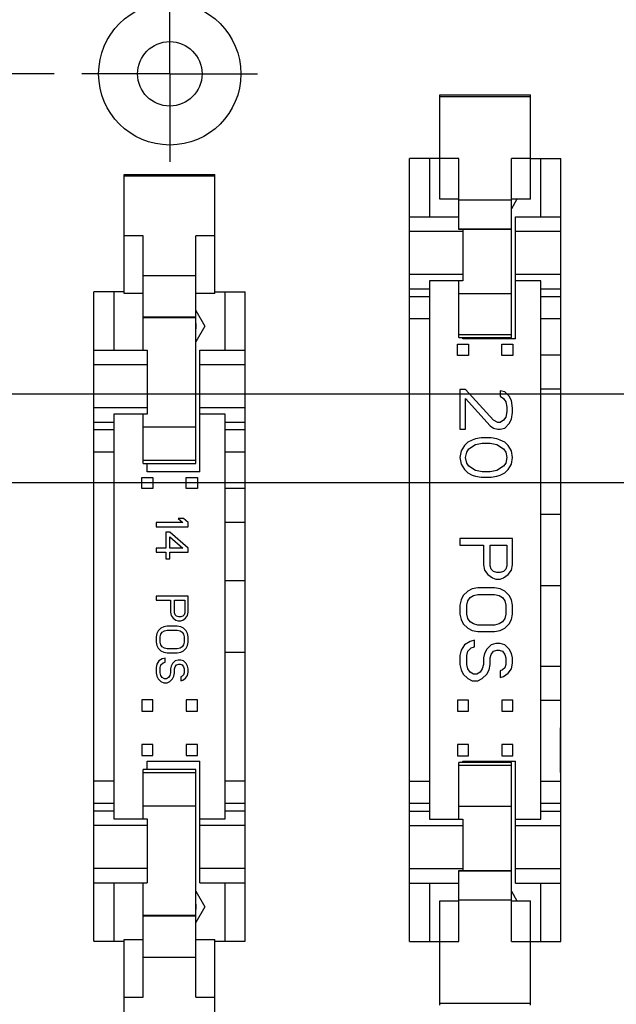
# Model space of a CAD drawing. Header units: inches. Extents: x 0 to 34, y 0 to 22.
# Tile 9 of 84: x 10.8 to 12.1, y 7.3 to 9.5. Entities that reach past the tile are written whole.
import ezdxf

# ---------------------------------------------------------------- set-up
doc = ezdxf.new("R2010")
doc.units = ezdxf.units.IN
doc.header["$LTSCALE"] = 1.87
doc.header["$MEASUREMENT"] = 0
doc.linetypes.add('CENTER', pattern=[0.6, 0.375, -0.075, 0.075, -0.075])
doc.layers.get('0').update_dxf_attribs({"linetype": 'CONTINUOUS'})
for name, color, linetype in [('02___PRT_ALL_AXES', 7, 'CONTINUOUS'), ('03___PRT_ALL_CURVES', 7, 'CONTINUOUS'), ('DIMENSIONS', 7, 'CONTINUOUS')]:
    doc.layers.add(name, color=color, linetype=linetype)
doc.styles.get("Standard").update_dxf_attribs({"font": 'txt', "width": 0.8})
doc.dimstyles.new('DIMSTYLE_2', dxfattribs={"dimtxt": 0.125, "dimasz": 0.18, "dimexe": 0.125, "dimexo": 0.0625, "dimgap": 0.03125, "dimtad": 0, "dimtih": 1, "dimtoh": 1, "dimdec": 3, "dimzin": 4, "dimdsep": 46, "dimtxsty": 'STANDARD', "dimblk": '_FILLED', "dimblk1": '_FILLED', "dimblk2": '_FILLED', "dimcen": 0.09, "dimadec": 0, "dimazin": 0, "dimtp": 0.001, "dimtm": 0.001, "dimtfac": 1, "dimtdec": 3, "dimtofl": 0, "dimtmove": 0, "dimatfit": 3, "dimldrblk": '_FILLED', "dimfxl": 1, "dimtolj": 1, "dimtzin": 4, "dimarcsym": 0})

# ---------------------------------------------------------------- blocks, each defined once
blk = doc.blocks.new('*D41')
at = {"layer": 'DIMENSIONS', "color": 2, "linetype": 'CONTINUOUS'}
blk.add_line((8.5798, 7.5315), (8.5798, 6.4543), dxfattribs=at)
at = {"layer": 'DIMENSIONS', "color": 2, "linetype": 'CONTINUOUS', "insert": (8.5173, 6.3918), "char_height": 0.125, "width": 1.325, "attachment_point": 3, "rotation": 90, "line_spacing_factor": 0.9}
blk.add_mtext('3.360{\\Ftxt.shx;\\W1.000000;\\H0.125000; }[85.35]', dxfattribs=at)
blk = doc.blocks.new('_FILLED')
at = {"color": 0, "linetype": 'BYBLOCK'}
blk.add_solid([(0, 0), (-1, 0.174), (-1, -0.174)], dxfattribs=at)
blk = doc.blocks.new('*D59')
at = {"layer": 'DIMENSIONS', "color": 2, "linetype": 'CONTINUOUS'}
blk.add_line((22.3336, 8.0326), (22.3336, 6.4543), dxfattribs=at)
at = {"layer": 'DIMENSIONS', "color": 2, "linetype": 'CONTINUOUS', "insert": (22.2711, 6.3918), "char_height": 0.125, "width": 1.525, "attachment_point": 3, "rotation": 90, "line_spacing_factor": 0.9}
blk.add_mtext('10.393{\\Ftxt.shx;\\W1.000000;\\H0.125000; }[263.99]', dxfattribs=at)
blk = doc.blocks.new('*D73')
at = {"layer": 'DIMENSIONS', "color": 2, "linetype": 'CONTINUOUS'}
blk.add_line((13.7722, 8.4275), (7.0927, 8.4275), dxfattribs=at)
at = {"layer": 'DIMENSIONS', "color": 2, "linetype": 'CONTINUOUS', "insert": (7.0302, 8.49), "char_height": 0.125, "width": 1.625, "attachment_point": 3, "line_spacing_factor": 0.9}
blk.add_mtext('2X 9.520{\\Ftxt.shx;\\W1.000000;\\H0.125000; }[241.8]', dxfattribs=at)
blk = doc.blocks.new('*D74')
at = {"layer": 'DIMENSIONS', "color": 2, "linetype": 'CONTINUOUS'}
blk.add_line((14.4827, 8.627), (7.0927, 8.627), dxfattribs=at)
at = {"layer": 'DIMENSIONS', "color": 2, "linetype": 'CONTINUOUS', "insert": (7.0302, 8.6895), "char_height": 0.125, "width": 1.725, "attachment_point": 3, "line_spacing_factor": 0.9}
blk.add_mtext('2X 9.320{\\Ftxt.shx;\\W1.000000;\\H0.125000; }[236.73]', dxfattribs=at)
blk = doc.blocks.new('*D83')
at = {"layer": 'DIMENSIONS', "color": 2, "linetype": 'CONTINUOUS'}
blk.add_line((10.8602, 9.347), (7.0927, 9.347), dxfattribs=at)
at = {"layer": 'DIMENSIONS', "color": 2, "linetype": 'CONTINUOUS', "insert": (7.0302, 9.4095), "char_height": 0.125, "width": 1.725, "attachment_point": 3, "line_spacing_factor": 0.9}
blk.add_mtext('2X 8.600{\\Ftxt.shx;\\W1.000000;\\H0.125000; }[218.44]', dxfattribs=at)
blk = doc.blocks.new('*D92')
at = {"layer": 'DIMENSIONS', "color": 2, "linetype": 'CONTINUOUS'}
for p, q in [((22.3247, 9.5456), (22.3247, 6.949)), ((22.3247, 6.949), (22.1622, 6.8583)), ((22.1622, 6.8583), (22.1622, 6.4595))]:
    blk.add_line(p, q, dxfattribs=at)
at = {"layer": 'DIMENSIONS', "color": 2, "linetype": 'CONTINUOUS', "insert": (22.0997, 6.397), "char_height": 0.125, "width": 1.525, "attachment_point": 3, "rotation": 90, "line_spacing_factor": 0.9}
blk.add_mtext('10.385{\\Ftxt.shx;\\W1.000000;\\H0.125000; }[263.77]', dxfattribs=at)
blk = doc.blocks.new('*D93')
at = {"layer": 'DIMENSIONS', "color": 2, "linetype": 'CONTINUOUS'}
for p, q in [((22.3462, 11.1642), (22.3462, 6.9524)), ((22.3462, 6.9524), (22.4931, 6.8784)), ((22.4931, 6.8784), (22.4931, 6.4595))]:
    blk.add_line(p, q, dxfattribs=at)
at = {"layer": 'DIMENSIONS', "color": 2, "linetype": 'CONTINUOUS', "insert": (22.4306, 6.397), "char_height": 0.125, "width": 1.525, "attachment_point": 3, "rotation": 90, "line_spacing_factor": 0.9}
blk.add_mtext('10.406{\\Ftxt.shx;\\W1.000000;\\H0.125000; }[264.31]', dxfattribs=at)

msp = doc.modelspace()

# ---------------------------------------------------------------- linework, layer by layer
at = {"color": 7, "linetype": 'CONTINUOUS'}
for p, q in [((11.7277, 9.0651), (11.7277, 9.3001)), ((11.7277, 9.3001), (11.9317, 9.3001)), ((11.9317, 9.0651), (11.9317, 9.3001)), ((11.7277, 9.2961), (11.9317, 9.2961)), ((11.6597, 7.3965), (11.6597, 9.1565)), ((11.7277, 9.1565), (11.6597, 9.1565)), ((11.7047, 9.1565), (11.7047, 9.0255)), ((11.7707, 9.1564), (11.7277, 9.1564)), ((11.7707, 8.9973), (11.7707, 9.1564)), ((11.8887, 8.7541), (11.8887, 9.1564)), ((11.9317, 9.1564), (11.8887, 9.1564)), ((11.9317, 9.1565), (11.9997, 9.1565)), ((11.9547, 9.0255), (11.9547, 9.1565)), ((11.9997, 7.3965), (11.9997, 9.1565)), ((11.0177, 8.8535), (11.0177, 9.1206)), ((11.0177, 9.1206), (11.2217, 9.1206)), ((11.2217, 8.8535), (11.2217, 9.1206)), ((11.0177, 9.1176), (11.2217, 9.1176)), ((11.7707, 9.0651), (11.7277, 9.0651)), ((11.7707, 9.064), (11.8887, 9.064)), ((11.9317, 9.0651), (11.8887, 9.0651)), ((11.9009, 9.0651), (11.8887, 9.0439)), ((11.6597, 9.0255), (11.7707, 9.0255)), ((11.8977, 8.7515), (11.8977, 9.0255)), ((11.8977, 9.0255), (11.9997, 9.0255)), ((11.7797, 8.9924), (11.6597, 8.9924)), ((11.8887, 8.9978), (11.7707, 8.9978)), ((11.8887, 8.9973), (11.7707, 8.9973)), ((11.7797, 8.9973), (11.7797, 8.8815)), ((11.9997, 8.9924), (11.8977, 8.9924)), ((11.0607, 8.9827), (11.0177, 8.9827)), ((11.0607, 8.726), (11.0607, 8.9827)), ((11.1787, 8.471), (11.1787, 8.9827)), ((11.2217, 8.9827), (11.1787, 8.9827)), ((11.0607, 8.8935), (11.1787, 8.8935)), ((11.6597, 8.8965), (11.7797, 8.8965)), ((11.7797, 8.8815), (11.7047, 8.8815)), ((11.7047, 8.8815), (11.7047, 7.6715)), ((11.7707, 8.7541), (11.7707, 8.8815)), ((11.8977, 8.8965), (11.9997, 8.8965)), ((11.9547, 8.8815), (11.8977, 8.8815)), ((11.9547, 7.6715), (11.9547, 8.8815)), ((10.9497, 7.397), (10.9497, 8.857)), ((11.0177, 8.857), (10.9497, 8.857)), ((10.9947, 8.857), (10.9947, 8.726)), ((11.2217, 8.857), (11.2897, 8.857)), ((11.2447, 8.726), (11.2447, 8.857)), ((11.2897, 7.397), (11.2897, 8.857)), ((11.6597, 8.8634), (11.7047, 8.8634)), ((11.9547, 8.8634), (11.9997, 8.8634)), ((11.0607, 8.8535), (11.0177, 8.8535)), ((11.2217, 8.8535), (11.1787, 8.8535)), ((11.7047, 8.846), (11.6597, 8.846)), ((11.7707, 8.8531), (11.8887, 8.8531)), ((11.9997, 8.846), (11.9547, 8.846)), ((11.1787, 8.8147), (11.1989, 8.7795)), ((11.1787, 8.7998), (11.0607, 8.7998)), ((11.1787, 8.7986), (11.0607, 8.7986)), ((11.6597, 8.7968), (11.7047, 8.7968)), ((11.9547, 8.7968), (11.9997, 8.7968)), ((11.0604, 8.7795), (11.0607, 8.78)), ((11.0607, 8.779), (11.0604, 8.7795)), ((11.1989, 8.7795), (11.1787, 8.7444)), ((11.8887, 8.7601), (11.7707, 8.7601)), ((11.7707, 8.7541), (11.8887, 8.7541)), ((11.7797, 8.7515), (11.7797, 8.7541)), ((11.8977, 8.7515), (11.7797, 8.7515)), ((10.9497, 8.726), (11.0697, 8.726)), ((11.0697, 8.726), (11.0697, 8.582)), ((11.1877, 8.452), (11.1877, 8.726)), ((11.1877, 8.726), (11.2897, 8.726)), ((11.7672, 8.739), (11.7922, 8.739)), ((11.7672, 8.714), (11.7672, 8.739)), ((11.7922, 8.739), (11.7922, 8.714)), ((11.8672, 8.739), (11.8922, 8.739)), ((11.8672, 8.714), (11.8672, 8.739)), ((11.8922, 8.739), (11.8922, 8.714)), ((11.7922, 8.714), (11.7672, 8.714)), ((11.8922, 8.714), (11.8672, 8.714)), ((11.9997, 8.7143), (11.9547, 8.7143)), ((11.0697, 8.6929), (10.9497, 8.6929)), ((11.2897, 8.6929), (11.1877, 8.6929)), ((11.7856, 8.637), (11.7731, 8.637)), ((11.7731, 8.637), (11.7731, 8.5484)), ((11.8485, 8.5681), (11.7856, 8.637)), ((11.8736, 8.632), (11.8635, 8.6345)), ((11.8635, 8.6345), (11.8635, 8.6222)), ((11.9547, 8.6388), (11.9997, 8.6388)), ((11.7856, 8.6173), (11.8409, 8.5558)), ((11.7856, 8.5484), (11.7856, 8.6173)), ((11.8635, 8.6222), (11.8711, 8.6173)), ((11.8711, 8.6173), (11.8761, 8.6099)), ((11.8836, 8.6222), (11.8736, 8.632)), ((11.8887, 8.6124), (11.8836, 8.6222)), ((11.8912, 8.5951), (11.8887, 8.6124)), ((10.9497, 8.597), (11.0697, 8.597)), ((11.1877, 8.597), (11.2897, 8.597)), ((11.8761, 8.6099), (11.8786, 8.5976)), ((11.8786, 8.5976), (11.8786, 8.5878)), ((11.8912, 8.5853), (11.8912, 8.5951)), ((10.9947, 8.582), (10.9947, 7.672)), ((11.0697, 8.582), (10.9947, 8.582)), ((11.0607, 8.471), (11.0607, 8.582)), ((11.2447, 8.582), (11.1877, 8.582)), ((11.2447, 7.672), (11.2447, 8.582)), ((11.8585, 8.5631), (11.8485, 8.5681)), ((11.8711, 8.5681), (11.8635, 8.5631)), ((11.8761, 8.5754), (11.8711, 8.5681)), ((11.8786, 8.5878), (11.8761, 8.5754)), ((11.8836, 8.5607), (11.8887, 8.5705)), ((11.8887, 8.5705), (11.8912, 8.5853)), ((10.9497, 8.5639), (10.9947, 8.5639)), ((10.9947, 8.5465), (10.9497, 8.5465)), ((11.0607, 8.5537), (11.1787, 8.5537)), ((11.2447, 8.5639), (11.2897, 8.5639)), ((11.2897, 8.5465), (11.2447, 8.5465)), ((11.7731, 8.5484), (11.7856, 8.5484)), ((11.8409, 8.5558), (11.8485, 8.5508)), ((11.8485, 8.5508), (11.8585, 8.5484)), ((11.8635, 8.5631), (11.8585, 8.5631)), ((11.8585, 8.5484), (11.8635, 8.5484)), ((11.8635, 8.5484), (11.8736, 8.5508)), ((11.8736, 8.5508), (11.8836, 8.5607)), ((11.8007, 8.5238), (11.7907, 8.5189)), ((11.8082, 8.5262), (11.8007, 8.5238)), ((11.8208, 8.5287), (11.8082, 8.5262)), ((11.8434, 8.5287), (11.8208, 8.5287)), ((11.856, 8.5262), (11.8434, 8.5287)), ((11.8635, 8.5238), (11.856, 8.5262)), ((11.8736, 8.5189), (11.8635, 8.5238)), ((11.7831, 8.5115), (11.7756, 8.4992)), ((11.7907, 8.5189), (11.7831, 8.5115)), ((11.7881, 8.4967), (11.7932, 8.5041)), ((11.7932, 8.5041), (11.8082, 8.5139)), ((11.8082, 8.5139), (11.8233, 8.5164)), ((11.8233, 8.5164), (11.8409, 8.5164)), ((11.8409, 8.5164), (11.856, 8.5139)), ((11.856, 8.5139), (11.8711, 8.5041)), ((11.8711, 8.5041), (11.8761, 8.4967)), ((11.8811, 8.5115), (11.8736, 8.5189)), ((11.8887, 8.4992), (11.8811, 8.5115)), ((10.9497, 8.4973), (10.9947, 8.4973)), ((11.2447, 8.4973), (11.2897, 8.4973)), ((11.7756, 8.4992), (11.7731, 8.4844)), ((11.7731, 8.4844), (11.7756, 8.4696)), ((11.7856, 8.4844), (11.7881, 8.4967)), ((11.7881, 8.4721), (11.7856, 8.4844)), ((11.8761, 8.4967), (11.8786, 8.4844)), ((11.8786, 8.4844), (11.8761, 8.4721)), ((11.8912, 8.4844), (11.8887, 8.4992)), ((11.8887, 8.4696), (11.8912, 8.4844)), ((11.1787, 8.4778), (11.0607, 8.4778)), ((11.0607, 8.471), (11.1787, 8.471)), ((11.0697, 8.452), (11.0697, 8.471)), ((11.7756, 8.4696), (11.7831, 8.4573)), ((11.7831, 8.4573), (11.7907, 8.45)), ((11.7932, 8.4647), (11.7881, 8.4721)), ((11.8082, 8.4549), (11.7932, 8.4647)), ((11.8711, 8.4647), (11.856, 8.4549)), ((11.8761, 8.4721), (11.8711, 8.4647)), ((11.8736, 8.45), (11.8811, 8.4573)), ((11.8811, 8.4573), (11.8887, 8.4696)), ((11.0572, 8.4145), (11.0572, 8.4395)), ((11.0572, 8.4395), (11.0822, 8.4395)), ((11.1877, 8.452), (11.0697, 8.452)), ((11.0822, 8.4395), (11.0822, 8.4145)), ((11.1572, 8.4145), (11.1572, 8.4395)), ((11.1572, 8.4395), (11.1822, 8.4395)), ((11.1822, 8.4395), (11.1822, 8.4145)), ((11.7907, 8.45), (11.8007, 8.445)), ((11.8007, 8.445), (11.8082, 8.4426)), ((11.8233, 8.4524), (11.8082, 8.4549)), ((11.8082, 8.4426), (11.8208, 8.4401)), ((11.8208, 8.4401), (11.8434, 8.4401)), ((11.8409, 8.4524), (11.8233, 8.4524)), ((11.856, 8.4549), (11.8409, 8.4524)), ((11.8434, 8.4401), (11.856, 8.4426)), ((11.856, 8.4426), (11.8635, 8.445)), ((11.8635, 8.445), (11.8736, 8.45)), ((11.0822, 8.4145), (11.0572, 8.4145)), ((11.1822, 8.4145), (11.1572, 8.4145)), ((11.2897, 8.4148), (11.2447, 8.4148)), ((11.1387, 8.347), (11.1494, 8.338)), ((11.1509, 8.347), (11.1387, 8.347)), ((11.1617, 8.338), (11.1509, 8.347)), ((11.9997, 8.3565), (11.9547, 8.3565)), ((11.0897, 8.338), (11.0897, 8.329)), ((11.1494, 8.338), (11.0897, 8.338)), ((11.0897, 8.329), (11.1617, 8.329)), ((11.1617, 8.329), (11.1617, 8.338)), ((11.2447, 8.3393), (11.2897, 8.3393)), ((11.1203, 8.317), (11.1111, 8.317)), ((11.1111, 8.317), (11.1111, 8.281)), ((11.1617, 8.281), (11.1203, 8.317)), ((11.1203, 8.3065), (11.1494, 8.281)), ((11.1203, 8.281), (11.1203, 8.3065)), ((11.8912, 8.3023), (11.7731, 8.3023)), ((11.7731, 8.3023), (11.7731, 8.2876)), ((11.8912, 8.2433), (11.8912, 8.3023)), ((11.1111, 8.281), (11.0897, 8.281)), ((11.0897, 8.281), (11.0897, 8.272)), ((11.1494, 8.281), (11.1203, 8.281)), ((11.1617, 8.272), (11.1617, 8.281)), ((11.7731, 8.2876), (11.8258, 8.2876)), ((11.8258, 8.2876), (11.8258, 8.2433)), ((11.8409, 8.2876), (11.8786, 8.2876)), ((11.8409, 8.2408), (11.8409, 8.2876)), ((11.8786, 8.2876), (11.8786, 8.2408)), ((11.0897, 8.272), (11.1111, 8.272)), ((11.1111, 8.272), (11.1111, 8.257)), ((11.1111, 8.257), (11.1203, 8.257)), ((11.1203, 8.272), (11.1617, 8.272)), ((11.1203, 8.257), (11.1203, 8.272)), ((11.8258, 8.2433), (11.8284, 8.231)), ((11.8434, 8.2334), (11.8409, 8.2408)), ((11.8786, 8.2408), (11.8761, 8.2334)), ((11.8887, 8.231), (11.8912, 8.2433)), ((11.8284, 8.231), (11.8359, 8.2211)), ((11.8359, 8.2211), (11.8459, 8.2137)), ((11.8485, 8.2285), (11.8434, 8.2334)), ((11.8459, 8.2137), (11.8535, 8.2113)), ((11.856, 8.226), (11.8485, 8.2285)), ((11.8635, 8.226), (11.856, 8.226)), ((11.8711, 8.2285), (11.8635, 8.226)), ((11.8635, 8.2113), (11.8711, 8.2137)), ((11.8761, 8.2334), (11.8711, 8.2285)), ((11.8711, 8.2137), (11.8811, 8.2211)), ((11.8811, 8.2211), (11.8887, 8.231)), ((11.2897, 8.207), (11.2447, 8.207)), ((11.8133, 8.1916), (11.8007, 8.1891)), ((11.851, 8.1916), (11.8133, 8.1916)), ((11.8635, 8.1891), (11.851, 8.1916)), ((11.8535, 8.2113), (11.8635, 8.2113)), ((11.9547, 8.1965), (11.9997, 8.1965)), ((11.1617, 8.173), (11.0897, 8.173)), ((11.0897, 8.173), (11.0897, 8.164)), ((11.1617, 8.137), (11.1617, 8.173)), ((11.7806, 8.1744), (11.7756, 8.1645)), ((11.7907, 8.1842), (11.7806, 8.1744)), ((11.8007, 8.1891), (11.7907, 8.1842)), ((11.7907, 8.1621), (11.7957, 8.1694)), ((11.7957, 8.1694), (11.8032, 8.1744)), ((11.8032, 8.1744), (11.8133, 8.1768)), ((11.8133, 8.1768), (11.851, 8.1768)), ((11.851, 8.1768), (11.861, 8.1744)), ((11.861, 8.1744), (11.8686, 8.1694)), ((11.8736, 8.1842), (11.8635, 8.1891)), ((11.8686, 8.1694), (11.8736, 8.1621)), ((11.8836, 8.1744), (11.8736, 8.1842)), ((11.8887, 8.1645), (11.8836, 8.1744)), ((11.0897, 8.164), (11.1218, 8.164)), ((11.1218, 8.164), (11.1218, 8.137)), ((11.131, 8.164), (11.154, 8.164)), ((11.131, 8.1355), (11.131, 8.164)), ((11.154, 8.164), (11.154, 8.1355)), ((11.7756, 8.1645), (11.7731, 8.1522)), ((11.7731, 8.1522), (11.7731, 8.1325)), ((11.7881, 8.1522), (11.7907, 8.1621)), ((11.7881, 8.1325), (11.7881, 8.1522)), ((11.8736, 8.1621), (11.8761, 8.1522)), ((11.8761, 8.1522), (11.8761, 8.1325)), ((11.8912, 8.1522), (11.8887, 8.1645)), ((11.8912, 8.1325), (11.8912, 8.1522)), ((11.1218, 8.137), (11.1234, 8.1295)), ((11.1234, 8.1295), (11.128, 8.1235)), ((11.1326, 8.131), (11.131, 8.1355)), ((11.1356, 8.128), (11.1326, 8.131)), ((11.1402, 8.1265), (11.1356, 8.128)), ((11.1448, 8.1265), (11.1402, 8.1265)), ((11.1494, 8.128), (11.1448, 8.1265)), ((11.1525, 8.131), (11.1494, 8.128)), ((11.154, 8.1355), (11.1525, 8.131)), ((11.1555, 8.1235), (11.1601, 8.1295)), ((11.1601, 8.1295), (11.1617, 8.137)), ((11.7731, 8.1325), (11.7756, 8.1202)), ((11.7907, 8.1227), (11.7881, 8.1325)), ((11.8761, 8.1325), (11.8736, 8.1227)), ((11.8887, 8.1202), (11.8912, 8.1325)), ((11.1065, 8.104), (11.1004, 8.101)), ((11.1142, 8.1055), (11.1065, 8.104)), ((11.1371, 8.1055), (11.1142, 8.1055)), ((11.128, 8.1235), (11.1341, 8.119)), ((11.1341, 8.119), (11.1387, 8.1175)), ((11.1448, 8.104), (11.1371, 8.1055)), ((11.1387, 8.1175), (11.1448, 8.1175)), ((11.1448, 8.1175), (11.1494, 8.119)), ((11.1509, 8.101), (11.1448, 8.104)), ((11.1494, 8.119), (11.1555, 8.1235)), ((11.7756, 8.1202), (11.7806, 8.1104)), ((11.7806, 8.1104), (11.7907, 8.1005)), ((11.7957, 8.1153), (11.7907, 8.1227)), ((11.8032, 8.1104), (11.7957, 8.1153)), ((11.8133, 8.1079), (11.8032, 8.1104)), ((11.851, 8.1079), (11.8133, 8.1079)), ((11.861, 8.1104), (11.851, 8.1079)), ((11.8686, 8.1153), (11.861, 8.1104)), ((11.8736, 8.1227), (11.8686, 8.1153)), ((11.8736, 8.1005), (11.8836, 8.1104)), ((11.8836, 8.1104), (11.8887, 8.1202)), ((11.0912, 8.089), (11.0897, 8.0815)), ((11.0897, 8.0815), (11.0897, 8.0695)), ((11.0943, 8.095), (11.0912, 8.089)), ((11.1004, 8.101), (11.0943, 8.095)), ((11.0988, 8.0815), (11.1004, 8.0875)), ((11.0988, 8.0695), (11.0988, 8.0815)), ((11.1004, 8.0875), (11.1034, 8.092)), ((11.1034, 8.092), (11.108, 8.095)), ((11.108, 8.095), (11.1142, 8.0965)), ((11.1142, 8.0965), (11.1371, 8.0965)), ((11.1371, 8.0965), (11.1433, 8.095)), ((11.1433, 8.095), (11.1479, 8.092)), ((11.1479, 8.092), (11.1509, 8.0875)), ((11.1571, 8.095), (11.1509, 8.101)), ((11.1509, 8.0875), (11.1525, 8.0815)), ((11.1525, 8.0815), (11.1525, 8.0695)), ((11.1601, 8.089), (11.1571, 8.095)), ((11.1617, 8.0815), (11.1601, 8.089)), ((11.1617, 8.0695), (11.1617, 8.0815)), ((11.7907, 8.1005), (11.8007, 8.0956)), ((11.8007, 8.0956), (11.8133, 8.0932)), ((11.8133, 8.0932), (11.851, 8.0932)), ((11.851, 8.0932), (11.8635, 8.0956)), ((11.8635, 8.0956), (11.8736, 8.1005)), ((11.0897, 8.0695), (11.0912, 8.062)), ((11.0912, 8.062), (11.0943, 8.056)), ((11.1004, 8.0635), (11.0988, 8.0695)), ((11.1034, 8.059), (11.1004, 8.0635)), ((11.108, 8.056), (11.1034, 8.059)), ((11.1479, 8.059), (11.1433, 8.056)), ((11.1509, 8.0635), (11.1479, 8.059)), ((11.1525, 8.0695), (11.1509, 8.0635)), ((11.1571, 8.056), (11.1601, 8.062)), ((11.1601, 8.062), (11.1617, 8.0695)), ((11.7831, 8.0636), (11.7756, 8.0513)), ((11.7957, 8.071), (11.7831, 8.0636)), ((11.8057, 8.0735), (11.7957, 8.071)), ((11.7982, 8.0563), (11.8057, 8.0587)), ((11.8057, 8.0587), (11.8057, 8.0735)), ((11.8434, 8.0636), (11.8334, 8.0538)), ((11.8535, 8.0661), (11.8434, 8.0636)), ((11.8635, 8.0661), (11.8535, 8.0661)), ((11.8736, 8.0636), (11.8635, 8.0661)), ((11.8836, 8.0538), (11.8736, 8.0636)), ((11.0943, 8.056), (11.1004, 8.05)), ((11.1004, 8.05), (11.1065, 8.047)), ((11.1065, 8.047), (11.1142, 8.0455)), ((11.1142, 8.0545), (11.108, 8.056)), ((11.1371, 8.0545), (11.1142, 8.0545)), ((11.1142, 8.0455), (11.1371, 8.0455)), ((11.1433, 8.056), (11.1371, 8.0545)), ((11.1371, 8.0455), (11.1448, 8.047)), ((11.1448, 8.047), (11.1509, 8.05)), ((11.1509, 8.05), (11.1571, 8.056)), ((11.2447, 8.047), (11.2897, 8.047)), ((11.7756, 8.0513), (11.7731, 8.039)), ((11.7731, 8.039), (11.7731, 8.0193)), ((11.7881, 8.039), (11.7907, 8.0489)), ((11.7881, 8.0193), (11.7881, 8.039)), ((11.7907, 8.0489), (11.7982, 8.0563)), ((11.8284, 8.044), (11.8258, 8.0341)), ((11.8334, 8.0538), (11.8284, 8.044)), ((11.8409, 8.0341), (11.8434, 8.0415)), ((11.8434, 8.0415), (11.8485, 8.0489)), ((11.8485, 8.0489), (11.856, 8.0513)), ((11.856, 8.0513), (11.861, 8.0513)), ((11.861, 8.0513), (11.8686, 8.0489)), ((11.8686, 8.0489), (11.8736, 8.0415)), ((11.8736, 8.0415), (11.8761, 8.0341)), ((11.8887, 8.044), (11.8836, 8.0538)), ((11.8912, 8.0341), (11.8887, 8.044)), ((11.0912, 8.02), (11.0897, 8.0125)), ((11.0958, 8.0275), (11.0912, 8.02)), ((11.1034, 8.032), (11.0958, 8.0275)), ((11.0988, 8.0125), (11.1004, 8.0185)), ((11.1004, 8.0185), (11.105, 8.023)), ((11.1096, 8.0335), (11.1034, 8.032)), ((11.105, 8.023), (11.1096, 8.0245)), ((11.1096, 8.0245), (11.1096, 8.0335)), ((11.1234, 8.0155), (11.1218, 8.0095)), ((11.1264, 8.0215), (11.1234, 8.0155)), ((11.1326, 8.0275), (11.1264, 8.0215)), ((11.131, 8.0095), (11.1326, 8.014)), ((11.1387, 8.029), (11.1326, 8.0275)), ((11.1326, 8.014), (11.1356, 8.0185)), ((11.1356, 8.0185), (11.1402, 8.02)), ((11.1448, 8.029), (11.1387, 8.029)), ((11.1402, 8.02), (11.1433, 8.02)), ((11.1433, 8.02), (11.1479, 8.0185)), ((11.1509, 8.0275), (11.1448, 8.029)), ((11.1479, 8.0185), (11.1509, 8.014)), ((11.1571, 8.0215), (11.1509, 8.0275)), ((11.1509, 8.014), (11.1525, 8.0095)), ((11.1601, 8.0155), (11.1571, 8.0215)), ((11.1617, 8.0095), (11.1601, 8.0155)), ((11.7731, 8.0193), (11.7756, 8.007)), ((11.7907, 8.0095), (11.7881, 8.0193)), ((11.8258, 8.0193), (11.8233, 8.0095)), ((11.8258, 8.0341), (11.8258, 8.0193)), ((11.8384, 8.007), (11.8409, 8.0193)), ((11.8409, 8.0193), (11.8409, 8.0341)), ((11.8761, 8.0193), (11.8736, 8.012)), ((11.8761, 8.0341), (11.8761, 8.0193)), ((11.8887, 8.0095), (11.8912, 8.0218)), ((11.8912, 8.0218), (11.8912, 8.0341)), ((11.9997, 8.0143), (11.9547, 8.0143)), ((11.0897, 8.0125), (11.0897, 8.0005)), ((11.0897, 8.0005), (11.0912, 7.993)), ((11.0912, 7.993), (11.0943, 7.987)), ((11.0988, 8.0005), (11.0988, 8.0125)), ((11.1004, 7.9945), (11.0988, 8.0005)), ((11.1034, 7.99), (11.1004, 7.9945)), ((11.1203, 7.9945), (11.1172, 7.99)), ((11.1218, 8.0005), (11.1203, 7.9945)), ((11.1218, 8.0095), (11.1218, 8.0005)), ((11.1264, 7.987), (11.1295, 7.993)), ((11.1295, 7.993), (11.131, 8.0005)), ((11.131, 8.0005), (11.131, 8.0095)), ((11.1479, 7.993), (11.1448, 7.9915)), ((11.1448, 7.9915), (11.1448, 7.9825)), ((11.1509, 7.996), (11.1479, 7.993)), ((11.1525, 8.0005), (11.1509, 7.996)), ((11.1525, 8.0095), (11.1525, 8.0005)), ((11.1555, 7.9885), (11.1601, 7.9945)), ((11.1601, 7.9945), (11.1617, 8.002)), ((11.1617, 8.002), (11.1617, 8.0095)), ((11.7756, 8.007), (11.7806, 7.9972)), ((11.7806, 7.9972), (11.7907, 7.9874)), ((11.7957, 8.0021), (11.7907, 8.0095)), ((11.8032, 7.9972), (11.7957, 8.0021)), ((11.8108, 7.9972), (11.8032, 7.9972)), ((11.8183, 8.0021), (11.8108, 7.9972)), ((11.8233, 8.0095), (11.8183, 8.0021)), ((11.8233, 7.9874), (11.8334, 7.9972)), ((11.8334, 7.9972), (11.8384, 8.007)), ((11.8686, 8.007), (11.8635, 8.0046)), ((11.8635, 8.0046), (11.8635, 7.9898)), ((11.8635, 7.9898), (11.8711, 7.9923)), ((11.8736, 8.012), (11.8686, 8.007)), ((11.8711, 7.9923), (11.8811, 7.9997)), ((11.8811, 7.9997), (11.8887, 8.0095)), ((11.0943, 7.987), (11.1004, 7.981)), ((11.1004, 7.981), (11.1065, 7.978)), ((11.108, 7.987), (11.1034, 7.99)), ((11.1065, 7.978), (11.1142, 7.978)), ((11.1126, 7.987), (11.108, 7.987)), ((11.1172, 7.99), (11.1126, 7.987)), ((11.1142, 7.978), (11.1203, 7.981)), ((11.1203, 7.981), (11.1264, 7.987)), ((11.1448, 7.9825), (11.1494, 7.984)), ((11.1494, 7.984), (11.1555, 7.9885)), ((11.7907, 7.9874), (11.8007, 7.9824)), ((11.8007, 7.9824), (11.8133, 7.9824)), ((11.8133, 7.9824), (11.8233, 7.9874)), ((11.0822, 7.9395), (11.0572, 7.9395)), ((11.0572, 7.9395), (11.0572, 7.9145)), ((11.0822, 7.9145), (11.0822, 7.9395)), ((11.1822, 7.9395), (11.1572, 7.9395)), ((11.1572, 7.9395), (11.1572, 7.9145)), ((11.1822, 7.9145), (11.1822, 7.9395)), ((11.7922, 7.939), (11.7672, 7.939)), ((11.7672, 7.939), (11.7672, 7.914)), ((11.7922, 7.914), (11.7922, 7.939)), ((11.8922, 7.939), (11.8672, 7.939)), ((11.8672, 7.939), (11.8672, 7.914)), ((11.8922, 7.914), (11.8922, 7.939)), ((11.9547, 7.9388), (11.9997, 7.9388)), ((11.0572, 7.9145), (11.0822, 7.9145)), ((11.1572, 7.9145), (11.1822, 7.9145)), ((11.7672, 7.914), (11.7922, 7.914)), ((11.8672, 7.914), (11.8922, 7.914)), ((11.2887, 7.877), (11.2897, 7.877)), ((11.2887, 7.877), (11.2887, 7.777)), ((11.9987, 7.8765), (11.9997, 7.8765)), ((11.9987, 7.8765), (11.9987, 7.7765)), ((11.0822, 7.8395), (11.0572, 7.8395)), ((11.0572, 7.8395), (11.0572, 7.8145)), ((11.0822, 7.8145), (11.0822, 7.8395)), ((11.1822, 7.8395), (11.1572, 7.8395)), ((11.1572, 7.8395), (11.1572, 7.8145)), ((11.1822, 7.8145), (11.1822, 7.8395)), ((11.7922, 7.839), (11.7672, 7.839)), ((11.7672, 7.839), (11.7672, 7.814)), ((11.7922, 7.814), (11.7922, 7.839)), ((11.8922, 7.839), (11.8672, 7.839)), ((11.8672, 7.839), (11.8672, 7.814)), ((11.8922, 7.814), (11.8922, 7.839)), ((11.0572, 7.8145), (11.0822, 7.8145)), ((11.1572, 7.8145), (11.1822, 7.8145)), ((11.2887, 7.827), (11.2897, 7.827)), ((11.7672, 7.814), (11.7922, 7.814)), ((11.8672, 7.814), (11.8922, 7.814)), ((11.9987, 7.8265), (11.9997, 7.8265)), ((11.0697, 7.802), (11.1877, 7.802)), ((11.0697, 7.7831), (11.0697, 7.802)), ((11.1877, 7.5281), (11.1877, 7.802)), ((11.8887, 7.799), (11.7707, 7.799)), ((11.7707, 7.6715), (11.7707, 7.7989)), ((11.7707, 7.793), (11.8887, 7.793)), ((11.7797, 7.8015), (11.8977, 7.8015)), ((11.7797, 7.799), (11.7797, 7.8015)), ((11.8887, 7.3967), (11.8887, 7.7989)), ((11.8977, 7.5276), (11.8977, 7.8015)), ((11.1787, 7.7831), (11.0607, 7.7831)), ((11.0607, 7.672), (11.0607, 7.7831)), ((11.0607, 7.7763), (11.1787, 7.7763)), ((11.1787, 7.2714), (11.1787, 7.7831)), ((11.2887, 7.777), (11.2897, 7.777)), ((11.9987, 7.7765), (11.9997, 7.7765)), ((10.9947, 7.7568), (10.9497, 7.7568)), ((11.2897, 7.7568), (11.2447, 7.7568)), ((11.7047, 7.7563), (11.6597, 7.7563)), ((11.9997, 7.7563), (11.9547, 7.7563)), ((10.9497, 7.7076), (10.9947, 7.7076)), ((11.2447, 7.7076), (11.2897, 7.7076)), ((11.6597, 7.7071), (11.7047, 7.7071)), ((11.9547, 7.7071), (11.9997, 7.7071)), ((10.9497, 7.6902), (10.9947, 7.6902)), ((11.1787, 7.7004), (11.0607, 7.7004)), ((11.2447, 7.6902), (11.2897, 7.6902)), ((11.6597, 7.6897), (11.7047, 7.6897)), ((11.8887, 7.7), (11.7707, 7.7)), ((11.9547, 7.6897), (11.9997, 7.6897)), ((10.9947, 7.672), (11.0697, 7.672)), ((11.0697, 7.672), (11.0697, 7.5281)), ((11.1877, 7.672), (11.2447, 7.672)), ((11.7047, 7.6715), (11.7797, 7.6715)), ((11.7797, 7.6715), (11.7797, 7.5558)), ((11.8977, 7.6715), (11.9547, 7.6715)), ((11.0697, 7.657), (10.9497, 7.657)), ((11.2897, 7.657), (11.1877, 7.657)), ((11.7797, 7.6565), (11.6597, 7.6565)), ((11.9997, 7.6565), (11.8977, 7.6565)), ((10.9497, 7.5612), (11.0697, 7.5612)), ((11.1877, 7.5612), (11.2897, 7.5612)), ((11.6597, 7.5607), (11.7797, 7.5607)), ((11.7707, 7.5558), (11.8887, 7.5558)), ((11.7707, 7.3967), (11.7707, 7.5558)), ((11.7707, 7.5553), (11.8887, 7.5553)), ((11.8977, 7.5607), (11.9997, 7.5607)), ((10.9497, 7.5281), (11.0697, 7.5281)), ((10.9947, 7.5281), (10.9947, 7.397)), ((11.0607, 7.2714), (11.0607, 7.5281)), ((11.1877, 7.5281), (11.2897, 7.5281)), ((11.2447, 7.397), (11.2447, 7.5281)), ((11.6597, 7.5276), (11.7707, 7.5276)), ((11.7047, 7.5276), (11.7047, 7.3965)), ((11.8977, 7.5276), (11.9997, 7.5276)), ((11.9547, 7.3965), (11.9547, 7.5276)), ((11.1787, 7.5097), (11.1989, 7.4745)), ((11.8887, 7.5092), (11.9009, 7.488)), ((11.7277, 7.488), (11.7707, 7.488)), ((11.7277, 7.2529), (11.7277, 7.488)), ((11.8887, 7.489), (11.7707, 7.489)), ((11.8887, 7.488), (11.9317, 7.488)), ((11.9317, 7.2529), (11.9317, 7.488)), ((11.0604, 7.4745), (11.0607, 7.475)), ((11.0607, 7.474), (11.0604, 7.4745)), ((11.1989, 7.4745), (11.1787, 7.4394)), ((11.0607, 7.4555), (11.1787, 7.4555)), ((11.0607, 7.4543), (11.1787, 7.4543)), ((10.9497, 7.397), (11.0177, 7.397)), ((11.0177, 7.4006), (11.0607, 7.4006)), ((11.0177, 7.1335), (11.0177, 7.4006)), ((11.1787, 7.4006), (11.2217, 7.4006)), ((11.2217, 7.1335), (11.2217, 7.4006)), ((11.2217, 7.397), (11.2897, 7.397)), ((11.6597, 7.3965), (11.7277, 7.3965)), ((11.7277, 7.3967), (11.7707, 7.3967)), ((11.8887, 7.3967), (11.9317, 7.3967)), ((11.9317, 7.3965), (11.9997, 7.3965)), ((11.1787, 7.3606), (11.0607, 7.3606)), ((11.0177, 7.2714), (11.0607, 7.2714)), ((11.1787, 7.2714), (11.2217, 7.2714)), ((11.9317, 7.2569), (11.7277, 7.2569))]:
    msp.add_line(p, q, dxfattribs=at)
for centre in [(11.1297, 8.7795), (11.1297, 7.4745)]:
    msp.add_arc(centre, 0.05, 349.767, 10.233, dxfattribs=at)
at = {"layer": '02___PRT_ALL_AXES', "color": 7, "linetype": 'CENTER'}
for q in [(11.1202, 9.5445), (10.9227, 9.347), (11.1202, 9.1495), (11.3177, 9.347)]:
    msp.add_line((11.1202, 9.347), q, dxfattribs=at)
at = {"layer": '02___PRT_ALL_AXES', "color": 7, "linetype": 'CONTINUOUS'}
msp.add_circle((11.1202, 9.347), 0.0725, dxfattribs=at)
at = {"layer": '03___PRT_ALL_CURVES', "color": 4, "linetype": 'CONTINUOUS'}
msp.add_circle((11.1202, 9.347), 0.16, dxfattribs=at)

# ---------------------------------------------------------------- dimensions: what is measured, and where the dimension line sits
at = {"layer": 'DIMENSIONS', "color": 2, "linetype": 'CONTINUOUS'}
for feature_location, offset, origin, picture, middle in [((14.4827, 8.627), (-7.39, 0), (14.5452, 17.947), '*D74', (6.1677, 8.627)), ((10.8602, 9.347), (-3.7675, 0), (10.9227, 17.947), '*D83', (6.1677, 9.347)), ((13.7721581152, 8.4275375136), (-6.6795, 0), (13.8346581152, 17.9470375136), '*D73', (6.2176581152, 8.4275375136))]:
    dim = msp.add_ordinate_dim(feature_location=feature_location, offset=offset, dtype=0, origin=origin, text='2X <>', dimstyle='DIMSTYLE_2', dxfattribs=at)
    dim.commit()
    dim.dimension.update_dxf_attribs({"geometry": picture, "text_midpoint": middle})
for feature_location, offset, dtype, origin, picture, middle in [((22.3461581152, 11.164238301), (0.1469216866, -4.7047007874), 0, (11.9401581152, 11.226738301), '*D93', (22.4930798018, 5.6345375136)), ((22.3246581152, 9.5455575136), (-0.1624978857, -3.08602), 0, (11.9401581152, 9.6080575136), '*D92', (22.1621602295, 5.6345375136)), ((22.3336, 8.0326), (0, -1.5782), 1, (11.9402, 8.0951), '*D59', (22.3336, 5.6293)), ((8.5798, 7.5315), (0, -1.0772), 1, (11.9402, 7.594), '*D41', (8.5798, 5.7293))]:
    dim = msp.add_ordinate_dim(feature_location=feature_location, offset=offset, dtype=dtype, origin=origin, dimstyle='DIMSTYLE_2', dxfattribs=at)
    dim.commit()
    dim.dimension.update_dxf_attribs({"geometry": picture, "text_midpoint": middle})

doc.saveas('drawing.dxf')
